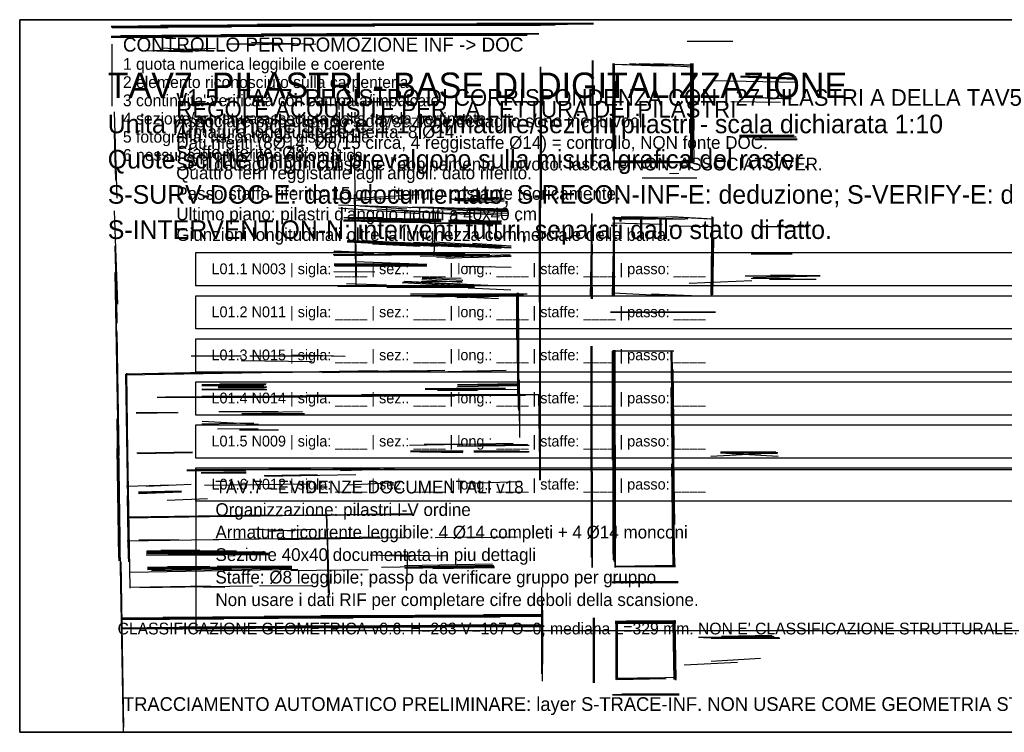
# Model space of a CAD drawing. Header units: millimetres. Extents: x 0 to 17588, y 0 to 3640.
# Tile 1 of 3: x 0 to 5030, y 0 to 3640. Entities that reach past the tile are written whole.
import ezdxf

# ---------------------------------------------------------------- set-up
doc = ezdxf.new("R2010")
doc.units = ezdxf.units.MM
for name, color, linetype in [('00_RASTER_ORIGINALE', 8, 'Continuous'), ('S-CHECK-VER', 1, 'Continuous'), ('S-DOC-TAV7', 2, 'Continuous'), ('S-DOC-TAV7-TEXT', 7, 'Continuous'), ('S-GRID-E', 4, 'Continuous'), ('S-INF-HORIZ', 3, 'Continuous'), ('S-INF-LONG', 6, 'Continuous'), ('S-INF-VERT', 4, 'Continuous'), ('S-L01-MATCH-TEXT', 7, 'Continuous'), ('S-L01-MATCH-VER', 1, 'Continuous'), ('S-MATCH-TEXT', 7, 'Continuous'), ('S-NOTE-VER', 1, 'Continuous'), ('S-TEXT-E', 7, 'Continuous'), ('S-TRACE-INF', 4, 'Continuous'), ('S-TRACE-INF-CLEAN', 4, 'Continuous'), ('S-TRACE-REJECT', 8, 'Continuous')]:
    doc.layers.add(name, color=color, linetype=linetype)
picture_1 = doc.add_image_def('image1.jpg', size_in_pixel=(6731, 1393))

msp = doc.modelspace()

# ---------------------------------------------------------------- linework, layer by layer
at = {"layer": 'S-DOC-TAV7'}
msp.add_lwpolyline([(900, 520), (7400, 520), (7400, 1340), (900, 1340)], close=True, dxfattribs=at)
at = {"layer": 'S-GRID-E'}
msp.add_lwpolyline([(0, 0), (17588.2, 0), (17588.2, 3639.8), (0, 3639.8)], close=True, dxfattribs=at)
at = {"layer": 'S-INF-HORIZ'}
for p, q in [((473, 3600.8), (757.9, 3600.8)), ((718.7, 3611.3), (2660.3, 3611.3)), ((467.8, 3551.2), (781.4, 3551.2)), ((726.5, 3561.6), (2592.4, 3561.6)), ((1183.8, 3525), (1513.1, 3514.6)), ((3410.3, 3530.3), (3642.9, 3530.3)), ((687.3, 3483.2), (951.2, 3483.2)), ((723.9, 3496.3), (980, 3483.2)), ((786.6, 3488.4), (1000.9, 3493.7)), ((1061, 3517.2), (1398.1, 3517.2)), ((3115, 3415.3), (3441.7, 3399.6)), ((3240.5, 3415.3), (3441.7, 3410.1)), ((3541, 3329), (3967, 3321.2)), ((3684.7, 3349.9), (3959.1, 3339.5)), ((3632.5, 3221.9), (3886, 3219.3)), ((3674.3, 3245.4), (3940.8, 3235)), ((3676.9, 3041.6), (3967, 3041.6)), ((3031.4, 2913.6), (3441.7, 2913.6)), ((3180.4, 2832.6), (3460, 2832.6)), ((1659.4, 2725.4), (2041, 2746.3)), ((2221.3, 2717.6), (2438.2, 2704.5)), ((2223.9, 2722.8), (2448.6, 2733.3)), ((2223.9, 2728), (2477.4, 2720.2)), ((1628.1, 2694.1), (2490.5, 2665.3)), ((1628.1, 2678.4), (2046.2, 2649.6)), ((1933.8, 2667.9), (2302.3, 2644.4)), ((2237, 2654.9), (2493.1, 2639.2)), ((3028.8, 2631.4), (3412.9, 2623.5)), ((3303.2, 2634), (3527.9, 2623.5)), ((1654.2, 2613.1), (2461.7, 2597.4)), ((3028.8, 2602.6), (3282.3, 2594.8)), ((3318.9, 2586.9), (3543.6, 2584.3)), ((3778.8, 2584.3), (4032.3, 2584.3)), ((1675.1, 2513.8), (2459.1, 2472)), ((1601.9, 2440.6), (2401.6, 2440.6)), ((1607.2, 2458.9), (1941.7, 2443.2)), ((2129.8, 2427.5), (2506.1, 2440.6)), ((3737, 2443.2), (3946.1, 2443.2)), ((1609.8, 2383.1), (2080.2, 2383.1)), ((1714.3, 2404), (2080.2, 2391)), ((2268.3, 2380.5), (2511.4, 2375.3)), ((1604.6, 2354.4), (1813.6, 2351.8)), ((2056.7, 2323), (2255.3, 2320.4)), ((3705.6, 2330.9), (4058.4, 2330.9)), ((3744.8, 2323), (4089.8, 2330.9)), ((1625.5, 2278.6), (2312.8, 2278.6)), ((1669.9, 2291.7), (1873.7, 2286.4)), ((1965.2, 2304.7), (2391.2, 2283.8)), ((2051.4, 2302.1), (2260.5, 2304.7)), ((2291.8, 2270.8), (2508.8, 2260.3)), ((3420.8, 2294.3), (3739.6, 2307.3)), ((1996.5, 2239.4), (2592.4, 2239.4)), ((2150.7, 2228.9), (2446, 2215.9)), ((2234.4, 2221.1), (2500.9, 2228.9)), ((3031.4, 2244.6), (3331.9, 2228.9)), ((3018.3, 2147.9), (3554.1, 2147.9)), ((875.4, 1923.2), (1131.6, 1923.2)), ((1176, 1923.2), (1515.7, 1923.2)), ((1395.5, 1928.4), (1656.8, 1920.6)), ((3028.8, 1949.3), (3342.4, 1949.3)), ((1131.6, 1899.7), (1494.8, 1894.5)), ((540.9, 1826.5), (1829.3, 1847.4)), ((1547.1, 1837), (2171.6, 1850.1)), ((2187.3, 1842.2), (2485.2, 1850.1)), ((930.3, 1776.9), (1257, 1776.9)), ((2237, 1776.9), (2542.7, 1782.1)), ((930.3, 1750.8), (1262.2, 1750.8)), ((930.3, 1716.8), (1800.6, 1716.8)), ((1466.1, 1722), (2584.5, 1722)), ((2072.3, 1756), (2451.3, 1756)), ((595.8, 1630.6), (810.1, 1633.2)), ((1134.2, 1627.9), (1455.6, 1627.9)), ((930.3, 1575.7), (1196.9, 1580.9)), ((932.9, 1588.7), (1220.4, 1573.1)), ((1011.3, 1549.5), (1217.8, 1552.2)), ((1991.3, 1465.9), (2521.8, 1476.4)), ((598.4, 1426.7), (883.3, 1432)), ((1996.5, 1434.6), (2265.7, 1434.6)), ((2320.6, 1434.6), (2602.8, 1434.6)), ((3530.5, 1411.1), (3852, 1426.7)), ((3580.2, 1429.3), (3872.9, 1429.3)), ((3580.2, 1426.7), (3875.5, 1411.1)), ((854.5, 1340.5), (1155.1, 1340.5)), ((1251.8, 1343.1), (1562.7, 1343.1)), ((1251.8, 1309.1), (1716.9, 1317)), ((1599.3, 1345.7), (1839.8, 1345.7)), ((1638.5, 1337.9), (1915.5, 1345.7)), ((645.5, 1256.9), (875.4, 1267.3)), ((943.4, 1262.1), (1476.5, 1269.9)), ((1680.3, 1264.7), (1912.9, 1275.2)), ((2284, 1272.6), (2563.6, 1280.4)), ((606.3, 1220.3), (825.8, 1228.1)), ((752.6, 1186.3), (959.1, 1194.2)), ((548.8, 1094.9), (1601.9, 1113.2)), ((1458.2, 1107.9), (2004.4, 1115.8)), ((1173.4, 1040), (1403.3, 1029.5)), ((1267.4, 1026.9), (1502.6, 1037.4)), ((608.9, 982.5), (812.7, 985.1)), ((914.6, 982.5), (1839.8, 998.2)), ((2122, 995.6), (2359.8, 998.2)), ((2284, 995.6), (2542.7, 998.2)), ((648.1, 919.8), (1272.7, 906.7)), ((1889.4, 906.7), (2187.3, 901.5)), ((561.9, 817.9), (1421.6, 833.6)), ((653.3, 836.2), (925.1, 833.6)), ((755.2, 846.6), (972.1, 849.2)), ((1385, 825.7), (1779.6, 831)), ((1847.6, 844), (2422.5, 854.5)), ((3039.2, 849.2), (3350.2, 854.5)), ((3026.2, 768.2), (3363.3, 768.2)), ((614.1, 739.5), (1189, 747.3)), ((825.8, 744.7), (1047.9, 742.1)), ((1225.6, 749.9), (1497.4, 747.3)), ((520, 582.7), (1322.3, 582.7)), ((985.2, 590.6), (2453.9, 590.6)), ((2370.2, 601), (2670.8, 601)), ((3041.9, 559.2), (3352.8, 559.2)), ((520, 533.1), (1442.5, 533.1)), ((1155.1, 540.9), (2670.8, 540.9)), ((3494, 483.4), (3880.7, 483.4)), ((3394.7, 344.9), (3666.4, 358)), ((3044.5, 271.8), (3347.6, 282.2)), ((3044.5, 277), (3266.6, 279.6)), ((3028.8, 190.8), (3368.5, 190.8))]:
    msp.add_line(p, q, dxfattribs=at)
at = {"layer": 'S-INF-LONG'}
for p, q in [((718.7, 3611.3), (2660.3, 3611.3)), ((726.5, 3561.6), (2592.4, 3561.6)), ((2660.3, 1288.2), (2660.3, 3397)), ((1709.1, 2989.3), (1719.5, 2328.2)), ((1628.1, 2694.1), (2490.5, 2665.3)), ((1654.2, 2613.1), (2461.7, 2597.4)), ((1675.1, 2513.8), (2459.1, 2472)), ((1601.9, 2440.6), (2401.6, 2440.6)), ((486.1, 2349.1), (527.9, 2.6)), ((1625.5, 2278.6), (2312.8, 2278.6)), ((2924.3, 841.4), (2924.3, 1972.9)), ((3041.9, 841.4), (3041.9, 1952)), ((3326.7, 1949.3), (3345, 844)), ((540.9, 1826.5), (1829.3, 1847.4)), ((543.6, 1831.8), (561.9, 736.9)), ((930.3, 1716.8), (1800.6, 1716.8)), ((1466.1, 1722), (2584.5, 1722)), ((548.8, 1094.9), (1601.9, 1113.2)), ((914.6, 982.5), (1839.8, 998.2)), ((561.9, 817.9), (1421.6, 833.6)), ((520, 582.7), (1322.3, 582.7)), ((985.2, 590.6), (2453.9, 590.6)), ((520, 533.1), (1442.5, 533.1)), ((1155.1, 540.9), (2670.8, 540.9))]:
    msp.add_line(p, q, dxfattribs=at)
at = {"layer": 'S-INF-VERT'}
for p, q in [((473, 3198.4), (473, 3514.6)), ((2929.5, 2892.7), (2929.5, 3431)), ((2660.3, 1288.2), (2660.3, 3397)), ((3036.6, 2911), (3036.6, 3415.3)), ((3433.9, 2911), (3433.9, 3415.3)), ((483.5, 3169.6), (496.5, 2728)), ((1709.1, 2989.3), (1719.5, 2328.2)), ((483.5, 2662.7), (499.1, 2187.1)), ((2116.8, 2430.2), (2124.6, 2649.6)), ((2916.4, 2226.3), (2924.3, 2649.6)), ((3028.8, 2228.9), (3036.6, 2634)), ((3535.8, 2231.6), (3543.6, 2631.4)), ((2919, 2573.9), (2924.3, 2213.3)), ((486.1, 2349.1), (527.9, 2.6)), ((2547.9, 1654.1), (2547.9, 2244.6)), ((2924.3, 841.4), (2924.3, 1972.9)), ((3041.9, 841.4), (3041.9, 1952)), ((3326.7, 1949.3), (3345, 844)), ((543.6, 1831.8), (561.9, 736.9)), ((2555.8, 1505.1), (2555.8, 1729.8)), ((1565.4, 1115.8), (1581, 700.3)), ((1975.6, 723.8), (1983.5, 922.4)), ((2668.2, 297.9), (2668.2, 739.5)), ((2932.1, 253.5), (2932.1, 585.3)), ((3047.1, 274.4), (3047.1, 569.6)), ((3345, 572.3), (3350.2, 266.5))]:
    msp.add_line(p, q, dxfattribs=at)
at = {"layer": 'S-L01-MATCH-VER'}
for points in [[(900, 2450), (6300, 2450), (6300, 2280), (900, 2280)], [(900, 2230), (6300, 2230), (6300, 2060), (900, 2060)], [(900, 2010), (6300, 2010), (6300, 1840), (900, 1840)], [(900, 1790), (6300, 1790), (6300, 1620), (900, 1620)], [(900, 1570), (6300, 1570), (6300, 1400), (900, 1400)], [(900, 1350), (6300, 1350), (6300, 1180), (900, 1180)]]:
    msp.add_lwpolyline(points, close=True, dxfattribs=at)
at = {"layer": 'S-TRACE-INF'}
for p, q in [((467.8, 3606), (1387.7, 3606)), ((467.8, 3603.4), (1081.9, 3603.4)), ((473, 3600.8), (757.9, 3600.8)), ((603.7, 3608.6), (1813.6, 3608.6)), ((718.7, 3611.3), (2660.3, 3611.3)), ((1061, 3613.9), (2736.1, 3613.9)), ((1212.6, 3616.5), (2798.8, 3616.5)), ((1803.2, 3619.1), (2932.1, 3619.1)), ((2336.3, 3621.7), (2932.1, 3621.7)), ((467.8, 3556.4), (1246.5, 3556.4)), ((467.8, 3553.8), (1055.8, 3553.8)), ((467.8, 3551.2), (781.4, 3551.2)), ((514.8, 3559), (1724.8, 3559)), ((726.5, 3561.6), (2592.4, 3561.6)), ((1027, 3564.2), (2592.4, 3564.2)), ((1183.8, 3525), (1513.1, 3514.6)), ((1233.5, 3566.8), (2652.5, 3566.8)), ((1568, 3569.4), (2652.5, 3569.4)), ((3410.3, 3530.3), (3642.9, 3530.3)), ((473, 3198.4), (473, 3514.6)), ((637.6, 3483.2), (883.3, 3475.4)), ((687.3, 3483.2), (951.2, 3483.2)), ((723.9, 3496.3), (980, 3483.2)), ((786.6, 3488.4), (1000.9, 3493.7)), ((1061, 3517.2), (1398.1, 3517.2)), ((2926.9, 2892.7), (2926.9, 3431)), ((2929.5, 2892.7), (2929.5, 3431)), ((2660.3, 1288.2), (2660.3, 3397)), ((2662.9, 2678.4), (2662.9, 3399.6)), ((3028.8, 3412.7), (3274.4, 3404.8)), ((3031.4, 2968.4), (3031.4, 3415.3)), ((3036.6, 2911), (3036.6, 3415.3)), ((3039.2, 3028.5), (3039.2, 3415.3)), ((3052.3, 3412.7), (3311, 3404.8)), ((3115, 3415.3), (3441.7, 3399.6)), ((3164.7, 3415.3), (3441.7, 3407.4)), ((3240.5, 3415.3), (3441.7, 3410.1)), ((3428.6, 2911), (3428.6, 3415.3)), ((3431.2, 2911), (3431.2, 3415.3)), ((3433.9, 2911), (3433.9, 3415.3)), ((3436.5, 3415.3), (3444.3, 2913.6)), ((3439.1, 3415.3), (3444.3, 3075.6)), ((2665.5, 2720.2), (2665.5, 3336.9)), ((3039.2, 2921.4), (3044.5, 3326.4)), ((3541, 3329), (3967, 3321.2)), ((3682.1, 3347.3), (3959.1, 3336.9)), ((3684.7, 3352.6), (3959.1, 3342.1)), ((3684.7, 3349.9), (3959.1, 3339.5)), ((3436.5, 2908.3), (3436.5, 3266.3)), ((3632.5, 3221.9), (3886, 3219.3)), ((3674.3, 3245.4), (3940.8, 3235)), ((3705.6, 3245.4), (3940.8, 3237.6)), ((483.5, 3169.6), (496.5, 2728)), ((483.5, 3062.5), (488.7, 2819.5)), ((3676.9, 3049.4), (3956.5, 3049.4)), ((3676.9, 3044.2), (3953.9, 3046.8)), ((3676.9, 3041.6), (3967, 3041.6)), ((3755.3, 3031.2), (3972.2, 3031.2)), ((3755.3, 3028.5), (3972.2, 3028.5)), ((1709.1, 2989.3), (1719.5, 2328.2)), ((3031.4, 2918.8), (3311, 2921.4)), ((3031.4, 2916.2), (3441.7, 2916.2)), ((3031.4, 2913.6), (3441.7, 2913.6)), ((3034, 2911), (3441.7, 2911)), ((3180.4, 2832.6), (3460, 2832.6)), ((1659.4, 2725.4), (2041, 2746.3)), ((1709.1, 2746.3), (1716.9, 2276)), ((1711.7, 2717.6), (1915.5, 2730.7)), ((2221.3, 2717.6), (2438.2, 2704.5)), ((2223.9, 2722.8), (2448.6, 2733.3)), ((2223.9, 2728), (2477.4, 2720.2)), ((2223.9, 2720.2), (2474.8, 2712.4)), ((2260.5, 2717.6), (2477.4, 2730.7)), ((2657.7, 1288.2), (2657.7, 2720.2)), ((1628.1, 2694.1), (2490.5, 2665.3)), ((1628.1, 2678.4), (2046.2, 2649.6)), ((1737.8, 2688.8), (1978.3, 2673.2)), ((1824.1, 2673.2), (2221.3, 2647)), ((1933.8, 2667.9), (2302.3, 2644.4)), ((2007, 2683.6), (2490.5, 2667.9)), ((2061.9, 2683.6), (2490.5, 2670.6)), ((2150.7, 2670.6), (2490.5, 2660.1)), ((2289.2, 2678.4), (2487.8, 2673.2)), ((2655.1, 2197.6), (2655.1, 2715)), ((483.5, 2662.7), (499.1, 2187.1)), ((1656.8, 2628.7), (1858, 2628.7)), ((1656.8, 2618.3), (2153.3, 2618.3)), ((1683, 2626.1), (2124.6, 2620.9)), ((1852.8, 2626.1), (2153.3, 2620.9)), ((2116.8, 2430.2), (2124.6, 2649.6)), ((2192.5, 2618.3), (2461.7, 2613.1)), ((2216.1, 2657.5), (2493.1, 2652.3)), ((2237, 2654.9), (2493.1, 2639.2)), ((2916.4, 2226.3), (2924.3, 2649.6)), ((2921.6, 2649.6), (2924.3, 2440.6)), ((3028.8, 2228.9), (3036.6, 2634)), ((3028.8, 2631.4), (3412.9, 2623.5)), ((3028.8, 2626.1), (3397.3, 2620.9)), ((3028.8, 2623.5), (3245.7, 2620.9)), ((3039.2, 2228.9), (3039.2, 2634)), ((3073.2, 2634), (3300.6, 2631.4)), ((3303.2, 2634), (3527.9, 2623.5)), ((3331.9, 2634), (3543.6, 2623.5)), ((3533.2, 2234.2), (3538.4, 2634)), ((3535.8, 2231.6), (3543.6, 2631.4)), ((1654.2, 2615.7), (2153.3, 2615.7)), ((1654.2, 2613.1), (2461.7, 2597.4)), ((1714.3, 2613.1), (2153.3, 2613.1)), ((1845, 2607.8), (2158.6, 2602.6)), ((1860.7, 2610.5), (2153.3, 2610.5)), ((2093.2, 2600), (2461.7, 2594.8)), ((2189.9, 2613.1), (2461.7, 2610.5)), ((2192.5, 2607.8), (2459.1, 2607.8)), ((2192.5, 2605.2), (2459.1, 2602.6)), ((2919, 2573.9), (2924.3, 2213.3)), ((3028.8, 2602.6), (3282.3, 2594.8)), ((3031.4, 2228.9), (3036.6, 2584.3)), ((3318.9, 2586.9), (3543.6, 2584.3)), ((3778.8, 2584.3), (4032.3, 2584.3)), ((3541, 2234.2), (3546.2, 2521.6)), ((486.1, 2485), (496.5, 2114)), ((1672.5, 2508.5), (2255.3, 2479.8)), ((1672.5, 2505.9), (2132.4, 2482.4)), ((1675.1, 2513.8), (2459.1, 2472)), ((1761.4, 2511.2), (2072.3, 2495.5)), ((1803.2, 2495.5), (2046.2, 2482.4)), ((1897.2, 2505.9), (2511.4, 2474.6)), ((2012.2, 2503.3), (2511.4, 2477.2)), ((2116.8, 2505.9), (2461.7, 2482.4)), ((2312.8, 2498.1), (2511.4, 2485)), ((1601.9, 2440.6), (2401.6, 2440.6)), ((1604.6, 2456.3), (1808.4, 2443.2)), ((1607.2, 2458.9), (1941.7, 2443.2)), ((1607.2, 2435.4), (1899.9, 2438)), ((1902.5, 2445.8), (2273.6, 2445.8)), ((1946.9, 2443.2), (2221.3, 2443.2)), ((2046.2, 2432.8), (2365, 2438)), ((2129.8, 2427.5), (2506.1, 2440.6)), ((2176.9, 2422.3), (2511.4, 2435.4)), ((2289.2, 2424.9), (2511.4, 2432.8)), ((2921.6, 2213.3), (2924.3, 2438)), ((3737, 2443.2), (3946.1, 2443.2)), ((1607.2, 2393.6), (1915.5, 2393.6)), ((1607.2, 2391), (2009.6, 2391)), ((1607.2, 2388.3), (2077.6, 2388.3)), ((1607.2, 2385.7), (2077.6, 2385.7)), ((1609.8, 2383.1), (2080.2, 2383.1)), ((1714.3, 2404), (2080.2, 2391)), ((2268.3, 2380.5), (2511.4, 2375.3)), ((486.1, 2349.1), (527.9, 2.6)), ((488.7, 2330.9), (496.5, 2090.5)), ((1604.6, 2354.4), (1813.6, 2351.8)), ((2056.7, 2323), (2255.3, 2320.4)), ((2056.7, 2320.4), (2263.1, 2309.9)), ((3705.6, 2330.9), (4058.4, 2330.9)), ((3737, 2320.4), (3935.6, 2317.8)), ((3744.8, 2323), (4089.8, 2330.9)), ((3831.1, 2315.2), (4068.9, 2315.2)), ((3836.3, 2336.1), (4089.8, 2333.5)), ((1622.8, 2281.2), (1871.1, 2281.2)), ((1625.5, 2278.6), (2312.8, 2278.6)), ((1669.9, 2291.7), (1873.7, 2286.4)), ((1876.3, 2276), (2323.2, 2276)), ((1876.3, 2273.4), (2323.2, 2273.4)), ((1954.7, 2296.9), (2260.5, 2281.2)), ((1960, 2302.1), (2312.8, 2283.8)), ((1965.2, 2304.7), (2391.2, 2283.8)), ((2051.4, 2302.1), (2260.5, 2304.7)), ((2054, 2312.6), (2260.5, 2299.5)), ((2291.8, 2270.8), (2508.8, 2260.3)), ((3420.8, 2294.3), (3739.6, 2307.3)), ((1996.5, 2239.4), (2592.4, 2239.4)), ((1996.5, 2228.9), (2574.1, 2236.8)), ((1996.5, 2231.6), (2393.8, 2236.8)), ((2054, 2223.7), (2500.9, 2231.6)), ((2150.7, 2228.9), (2446, 2215.9)), ((2234.4, 2221.1), (2500.9, 2228.9)), ((2540.1, 2004.2), (2540.1, 2234.2)), ((2542.7, 1889.2), (2542.7, 2244.6)), ((2545.3, 1724.6), (2545.3, 2244.6)), ((2547.9, 1654.1), (2547.9, 2244.6)), ((3031.4, 2244.6), (3331.9, 2228.9)), ((3227.4, 2239.4), (3473.1, 2228.9)), ((491.3, 2184.5), (496.5, 1925.8)), ((2550.6, 1643.6), (2550.6, 2114)), ((3018.3, 2147.9), (3554.1, 2147.9)), ((3018.3, 2145.3), (3554.1, 2145.3)), ((496.5, 2043.4), (507, 1413.7)), ((2919, 1332.7), (2919, 1972.9)), ((2921.6, 893.7), (2921.6, 1972.9)), ((2924.3, 841.4), (2924.3, 1972.9)), ((875.4, 1923.2), (1131.6, 1923.2)), ((1176, 1923.2), (1515.7, 1923.2)), ((1395.5, 1928.4), (1656.8, 1920.6)), ((1434.7, 1928.4), (1662, 1920.6)), ((3028.8, 1949.3), (3342.4, 1949.3)), ((3028.8, 1390.2), (3028.8, 1946.7)), ((3031.4, 909.3), (3031.4, 1944.1)), ((3034, 880.6), (3034, 1952)), ((3036.6, 875.4), (3036.6, 1952)), ((3039.2, 870.2), (3039.2, 1952)), ((3041.9, 841.4), (3041.9, 1952)), ((3326.7, 1949.3), (3345, 844)), ((3331.9, 1946.7), (3345, 1060.9)), ((1131.6, 1899.7), (1494.8, 1894.5)), ((499.1, 1813.5), (512.2, 990.4)), ((540.9, 1826.5), (1829.3, 1847.4)), ((540.9, 1829.1), (556.6, 870.2)), ((543.6, 1831.8), (561.9, 736.9)), ((546.2, 1831.8), (1121.1, 1842.2)), ((546.2, 1834.4), (551.4, 1426.7)), ((658.5, 1831.8), (1074.1, 1837)), ((1270.1, 1837), (2014.8, 1847.4)), ((1547.1, 1837), (2171.6, 1850.1)), ((1850.2, 1842.2), (2098.5, 1844.8)), ((2187.3, 1842.2), (2485.2, 1850.1)), ((3337.2, 1852.7), (3342.4, 1450.3)), ((930.3, 1776.9), (1257, 1776.9)), ((930.3, 1771.7), (1246.5, 1771.7)), ((1014, 1763.8), (1262.2, 1763.8)), ((1014, 1761.2), (1259.6, 1761.2)), ((1021.8, 1779.5), (1259.6, 1782.1)), ((2237, 1776.9), (2542.7, 1782.1)), ((2237, 1774.3), (2553.2, 1774.3)), ((2237, 1766.4), (2553.2, 1771.7)), ((2553.2, 1588.7), (2553.2, 1800.4)), ((3326.7, 1761.2), (3342.4, 844)), ((3331.9, 1805.6), (3337.2, 1476.4)), ((703, 1711.6), (1280.5, 1711.6)), ((744.8, 1714.2), (1468.7, 1714.2)), ((930.3, 1753.4), (1249.1, 1753.4)), ((930.3, 1750.8), (1262.2, 1750.8)), ((930.3, 1716.8), (1800.6, 1716.8)), ((1298.8, 1719.4), (2221.3, 1719.4)), ((1466.1, 1722), (2584.5, 1722)), ((1745.7, 1724.6), (2655.1, 1724.6)), ((2072.3, 1756), (2451.3, 1756)), ((2072.3, 1753.4), (2344.1, 1750.8)), ((2135.1, 1748.1), (2338.9, 1748.1)), ((2229.1, 1758.6), (2482.6, 1758.6)), ((2278.8, 1753.4), (2542.7, 1750.8)), ((2555.8, 1505.1), (2555.8, 1729.8)), ((2649.9, 1727.2), (2655.1, 1374.5)), ((595.8, 1633.2), (804.9, 1635.8)), ((595.8, 1630.6), (810.1, 1633.2)), ((1016.6, 1638.4), (1319.7, 1638.4)), ((1134.2, 1627.9), (1455.6, 1627.9)), ((1238.7, 1635.8), (1445.1, 1638.4)), ((496.5, 1601.8), (507, 875.4)), ((930.3, 1575.7), (1196.9, 1580.9)), ((932.9, 1588.7), (1220.4, 1573.1)), ((1011.3, 1549.5), (1217.8, 1552.2)), ((1123.7, 1544.3), (1322.3, 1544.3)), ((1991.3, 1465.9), (2521.8, 1476.4)), ((2067.1, 1471.2), (2325.8, 1473.8)), ((2234.4, 1463.3), (2597.6, 1468.5)), ((2234.4, 1460.7), (2602.8, 1465.9)), ((2349.3, 1468.5), (2595, 1471.2)), ((3044.5, 841.4), (3044.5, 1465.9)), ((496.5, 1450.3), (504.4, 891.1)), ((598.4, 1426.7), (883.3, 1432)), ((601.1, 1424.1), (883.3, 1429.3)), ((1996.5, 1437.2), (2265.7, 1437.2)), ((1996.5, 1434.6), (2265.7, 1434.6)), ((2043.6, 1432), (2263.1, 1429.3)), ((2320.6, 1437.2), (2553.2, 1439.8)), ((2320.6, 1434.6), (2602.8, 1434.6)), ((2320.6, 1432), (2600.2, 1432)), ((3530.5, 1411.1), (3852, 1426.7)), ((3580.2, 1429.3), (3872.9, 1429.3)), ((3580.2, 1426.7), (3875.5, 1411.1)), ((3582.8, 1434.6), (3862.4, 1432)), ((3635.1, 1426.7), (3870.3, 1424.1)), ((3329.3, 1371.9), (3337.2, 844)), ((854.5, 1340.5), (1155.1, 1340.5)), ((854.5, 1337.9), (1155.1, 1337.9)), ((927.7, 1327.4), (1157.7, 1330.1)), ((927.7, 1324.8), (1157.7, 1324.8)), ((1249.1, 1311.8), (1520.9, 1317)), ((1251.8, 1343.1), (1562.7, 1343.1)), ((1251.8, 1309.1), (1716.9, 1317)), ((1272.7, 1348.3), (1487, 1348.3)), ((1599.3, 1345.7), (1839.8, 1345.7)), ((1638.5, 1337.9), (1915.5, 1345.7)), ((2926.9, 841.4), (2926.9, 1330.1)), ((546.2, 1256.9), (776.1, 1264.7)), ((645.5, 1256.9), (875.4, 1267.3)), ((943.4, 1262.1), (1476.5, 1269.9)), ((1680.3, 1264.7), (1912.9, 1275.2)), ((2284, 1272.6), (2563.6, 1280.4)), ((606.3, 1225.5), (825.8, 1233.4)), ((606.3, 1228.1), (807.5, 1233.4)), ((606.3, 1220.3), (825.8, 1228.1)), ((548.8, 1207.2), (554, 885.8)), ((752.6, 1186.3), (959.1, 1194.2)), ((548.8, 1094.9), (1601.9, 1113.2)), ((551.4, 1100.1), (1272.7, 1110.6)), ((1008.7, 1102.7), (2004.4, 1118.4)), ((1458.2, 1107.9), (2004.4, 1115.8)), ((1565.4, 1115.8), (1581, 700.3)), ((1568, 1115.8), (1581, 702.9)), ((1737.8, 1110.6), (2004.4, 1113.2)), ((1173.4, 1040), (1403.3, 1029.5)), ((1267.4, 1026.9), (1502.6, 1037.4)), ((548.8, 977.3), (1317.1, 990.4)), ((608.9, 982.5), (812.7, 985.1)), ((914.6, 982.5), (1839.8, 998.2)), ((1319.7, 985.1), (1960, 995.6)), ((2122, 995.6), (2359.8, 998.2)), ((2284, 995.6), (2542.7, 998.2)), ((645.5, 906.7), (1047.9, 906.7)), ((648.1, 925), (1108, 925)), ((648.1, 922.4), (1254.4, 922.4)), ((648.1, 919.8), (1272.7, 906.7)), ((648.1, 914.6), (1202.1, 906.7)), ((650.7, 927.6), (1108, 927.6)), ((721.3, 930.3), (919.9, 930.3)), ((885.9, 919.8), (1275.3, 914.6)), ((885.9, 917.2), (1275.3, 912)), ((1570.6, 925), (1575.8, 710.8)), ((1790.1, 906.7), (1999.2, 898.9)), ((1889.4, 906.7), (2187.3, 901.5)), ((1975.6, 723.8), (1983.5, 922.4)), ((517.4, 870.2), (525.3, 334.5)), ((1965.2, 851.9), (2414.7, 859.7)), ((561.9, 817.9), (1421.6, 833.6)), ((653.3, 844), (1390.3, 844)), ((653.3, 841.4), (1390.3, 841.4)), ((653.3, 838.8), (1081.9, 838.8)), ((653.3, 831), (925.1, 836.2)), ((653.3, 836.2), (925.1, 833.6)), ((674.2, 825.7), (1390.3, 838.8)), ((755.2, 846.6), (972.1, 849.2)), ((1008.7, 849.2), (1390.3, 849.2)), ((1385, 825.7), (1779.6, 831)), ((1847.6, 844), (2422.5, 854.5)), ((1967.8, 841.4), (2422.5, 849.2)), ((1967.8, 838.8), (2425.1, 846.6)), ((2111.5, 836.2), (2425.1, 841.4)), ((3039.2, 849.2), (3350.2, 854.5)), ((3039.2, 846.6), (3350.2, 846.6)), ((3026.2, 768.2), (3363.3, 768.2)), ((3026.2, 765.6), (3363.3, 765.6)), ((3036.6, 770.9), (3363.3, 770.9)), ((564.5, 742.1), (974.8, 747.3)), ((614.1, 739.5), (1189, 747.3)), ((825.8, 744.7), (1047.9, 742.1)), ((1225.6, 749.9), (1497.4, 747.3)), ((2668.2, 297.9), (2668.2, 739.5)), ((2670.8, 261.3), (2670.8, 674.2)), ((520, 629.7), (530.5, 26.1)), ((2673.4, 347.5), (2673.4, 624.5)), ((520, 585.3), (1703.9, 585.3)), ((520, 582.7), (1322.3, 582.7)), ((520, 580.1), (1042.7, 580.1)), ((520, 577.5), (765.7, 577.5)), ((731.7, 587.9), (2009.6, 587.9)), ((985.2, 590.6), (2453.9, 590.6)), ((1249.1, 593.2), (2670.8, 593.2)), ((1539.2, 595.8), (2657.7, 595.8)), ((2020.1, 598.4), (2670.8, 598.4)), ((2370.2, 601), (2670.8, 601)), ((2932.1, 253.5), (2932.1, 585.3)), ((2934.7, 253.5), (2934.7, 585.3)), ((2937.3, 253.5), (2937.3, 585.3)), ((3041.9, 567), (3352.8, 567)), ((3041.9, 564.4), (3352.8, 564.4)), ((3041.9, 561.8), (3352.8, 561.8)), ((3041.9, 559.2), (3352.8, 559.2)), ((3041.9, 556.6), (3350.2, 556.6)), ((3047.1, 274.4), (3047.1, 569.6)), ((3049.7, 274.4), (3049.7, 569.6)), ((3052.3, 274.4), (3052.3, 569.6)), ((3054.9, 279.6), (3054.9, 569.6)), ((3099.4, 569.6), (3350.2, 569.6)), ((3337.2, 554), (3342.4, 269.1)), ((3339.8, 564.4), (3345, 269.1)), ((3345, 572.3), (3350.2, 266.5)), ((3347.6, 572.3), (3352.8, 269.1)), ((520, 533.1), (1442.5, 533.1)), ((520, 530.5), (742.2, 527.8)), ((601.1, 530.5), (1160.3, 530.5)), ((650.7, 535.7), (1845, 535.7)), ((815.3, 538.3), (2132.4, 538.3)), ((1155.1, 540.9), (2670.8, 540.9)), ((1377.2, 543.5), (2655.1, 543.5)), ((1839.8, 546.1), (2662.9, 546.1)), ((2174.3, 548.7), (2673.4, 548.7)), ((3467.8, 486), (3852, 486)), ((3494, 483.4), (3880.7, 483.4)), ((3533.2, 480.8), (3883.3, 480.8)), ((3585.4, 491.3), (3844.1, 496.5)), ((3593.3, 488.6), (3854.6, 488.6)), ((3394.7, 344.9), (3666.4, 358)), ((3533.2, 363.2), (3784, 378.9)), ((3044.5, 271.8), (3347.6, 282.2)), ((3044.5, 277), (3266.6, 279.6)), ((3049.7, 269.1), (3303.2, 274.4)), ((3028.8, 193.4), (3368.5, 193.4)), ((3028.8, 190.8), (3368.5, 190.8)), ((3075.8, 196), (3368.5, 196))]:
    msp.add_line(p, q, dxfattribs=at)
at = {"layer": 'S-TRACE-INF-CLEAN'}
for p, q in [((473, 3600.8), (757.9, 3600.8)), ((718.7, 3611.3), (2660.3, 3611.3)), ((467.8, 3551.2), (781.4, 3551.2)), ((726.5, 3561.6), (2592.4, 3561.6)), ((1183.8, 3525), (1513.1, 3514.6)), ((3410.3, 3530.3), (3642.9, 3530.3)), ((473, 3198.4), (473, 3514.6)), ((687.3, 3483.2), (951.2, 3483.2)), ((723.9, 3496.3), (980, 3483.2)), ((786.6, 3488.4), (1000.9, 3493.7)), ((1061, 3517.2), (1398.1, 3517.2)), ((2929.5, 2892.7), (2929.5, 3431)), ((2660.3, 1288.2), (2660.3, 3397)), ((3036.6, 2911), (3036.6, 3415.3)), ((3115, 3415.3), (3441.7, 3399.6)), ((3240.5, 3415.3), (3441.7, 3410.1)), ((3433.9, 2911), (3433.9, 3415.3)), ((3541, 3329), (3967, 3321.2)), ((3684.7, 3349.9), (3959.1, 3339.5)), ((3632.5, 3221.9), (3886, 3219.3)), ((3674.3, 3245.4), (3940.8, 3235)), ((483.5, 3169.6), (496.5, 2728)), ((3676.9, 3041.6), (3967, 3041.6)), ((1709.1, 2989.3), (1719.5, 2328.2)), ((3031.4, 2913.6), (3441.7, 2913.6)), ((3180.4, 2832.6), (3460, 2832.6)), ((1659.4, 2725.4), (2041, 2746.3)), ((2221.3, 2717.6), (2438.2, 2704.5)), ((2223.9, 2722.8), (2448.6, 2733.3)), ((2223.9, 2728), (2477.4, 2720.2)), ((1628.1, 2694.1), (2490.5, 2665.3)), ((1628.1, 2678.4), (2046.2, 2649.6)), ((1933.8, 2667.9), (2302.3, 2644.4)), ((483.5, 2662.7), (499.1, 2187.1)), ((2116.8, 2430.2), (2124.6, 2649.6)), ((2237, 2654.9), (2493.1, 2639.2)), ((2916.4, 2226.3), (2924.3, 2649.6)), ((3028.8, 2228.9), (3036.6, 2634)), ((3028.8, 2631.4), (3412.9, 2623.5)), ((3303.2, 2634), (3527.9, 2623.5)), ((3535.8, 2231.6), (3543.6, 2631.4)), ((1654.2, 2613.1), (2461.7, 2597.4)), ((2919, 2573.9), (2924.3, 2213.3)), ((3028.8, 2602.6), (3282.3, 2594.8)), ((3318.9, 2586.9), (3543.6, 2584.3)), ((3778.8, 2584.3), (4032.3, 2584.3)), ((1675.1, 2513.8), (2459.1, 2472)), ((1601.9, 2440.6), (2401.6, 2440.6)), ((1607.2, 2458.9), (1941.7, 2443.2)), ((2129.8, 2427.5), (2506.1, 2440.6)), ((3737, 2443.2), (3946.1, 2443.2)), ((1609.8, 2383.1), (2080.2, 2383.1)), ((1714.3, 2404), (2080.2, 2391)), ((2268.3, 2380.5), (2511.4, 2375.3)), ((486.1, 2349.1), (527.9, 2.6)), ((1604.6, 2354.4), (1813.6, 2351.8)), ((2056.7, 2323), (2255.3, 2320.4)), ((3705.6, 2330.9), (4058.4, 2330.9)), ((3744.8, 2323), (4089.8, 2330.9)), ((1625.5, 2278.6), (2312.8, 2278.6)), ((1669.9, 2291.7), (1873.7, 2286.4)), ((1965.2, 2304.7), (2391.2, 2283.8)), ((2051.4, 2302.1), (2260.5, 2304.7)), ((2291.8, 2270.8), (2508.8, 2260.3)), ((3420.8, 2294.3), (3739.6, 2307.3)), ((1996.5, 2239.4), (2592.4, 2239.4)), ((2150.7, 2228.9), (2446, 2215.9)), ((2234.4, 2221.1), (2500.9, 2228.9)), ((2547.9, 1654.1), (2547.9, 2244.6)), ((3031.4, 2244.6), (3331.9, 2228.9)), ((3018.3, 2147.9), (3554.1, 2147.9)), ((2924.3, 841.4), (2924.3, 1972.9)), ((875.4, 1923.2), (1131.6, 1923.2)), ((1176, 1923.2), (1515.7, 1923.2)), ((1395.5, 1928.4), (1656.8, 1920.6)), ((3028.8, 1949.3), (3342.4, 1949.3)), ((3041.9, 841.4), (3041.9, 1952)), ((3326.7, 1949.3), (3345, 844)), ((1131.6, 1899.7), (1494.8, 1894.5)), ((540.9, 1826.5), (1829.3, 1847.4)), ((543.6, 1831.8), (561.9, 736.9)), ((1547.1, 1837), (2171.6, 1850.1)), ((2187.3, 1842.2), (2485.2, 1850.1)), ((930.3, 1776.9), (1257, 1776.9)), ((2237, 1776.9), (2542.7, 1782.1)), ((930.3, 1750.8), (1262.2, 1750.8)), ((930.3, 1716.8), (1800.6, 1716.8)), ((1466.1, 1722), (2584.5, 1722)), ((2072.3, 1756), (2451.3, 1756)), ((2555.8, 1505.1), (2555.8, 1729.8)), ((595.8, 1630.6), (810.1, 1633.2)), ((1134.2, 1627.9), (1455.6, 1627.9)), ((930.3, 1575.7), (1196.9, 1580.9)), ((932.9, 1588.7), (1220.4, 1573.1)), ((1011.3, 1549.5), (1217.8, 1552.2)), ((1991.3, 1465.9), (2521.8, 1476.4)), ((598.4, 1426.7), (883.3, 1432)), ((1996.5, 1434.6), (2265.7, 1434.6)), ((2320.6, 1434.6), (2602.8, 1434.6)), ((3530.5, 1411.1), (3852, 1426.7)), ((3580.2, 1429.3), (3872.9, 1429.3)), ((3580.2, 1426.7), (3875.5, 1411.1)), ((854.5, 1340.5), (1155.1, 1340.5)), ((1251.8, 1343.1), (1562.7, 1343.1)), ((1251.8, 1309.1), (1716.9, 1317)), ((1599.3, 1345.7), (1839.8, 1345.7)), ((1638.5, 1337.9), (1915.5, 1345.7)), ((645.5, 1256.9), (875.4, 1267.3)), ((943.4, 1262.1), (1476.5, 1269.9)), ((1680.3, 1264.7), (1912.9, 1275.2)), ((2284, 1272.6), (2563.6, 1280.4)), ((606.3, 1220.3), (825.8, 1228.1)), ((752.6, 1186.3), (959.1, 1194.2)), ((548.8, 1094.9), (1601.9, 1113.2)), ((1458.2, 1107.9), (2004.4, 1115.8)), ((1565.4, 1115.8), (1581, 700.3)), ((1173.4, 1040), (1403.3, 1029.5)), ((1267.4, 1026.9), (1502.6, 1037.4)), ((608.9, 982.5), (812.7, 985.1)), ((914.6, 982.5), (1839.8, 998.2)), ((2122, 995.6), (2359.8, 998.2)), ((2284, 995.6), (2542.7, 998.2)), ((648.1, 919.8), (1272.7, 906.7)), ((1889.4, 906.7), (2187.3, 901.5)), ((1975.6, 723.8), (1983.5, 922.4)), ((561.9, 817.9), (1421.6, 833.6)), ((653.3, 836.2), (925.1, 833.6)), ((755.2, 846.6), (972.1, 849.2)), ((1385, 825.7), (1779.6, 831)), ((1847.6, 844), (2422.5, 854.5)), ((3039.2, 849.2), (3350.2, 854.5)), ((3026.2, 768.2), (3363.3, 768.2)), ((614.1, 739.5), (1189, 747.3)), ((825.8, 744.7), (1047.9, 742.1)), ((1225.6, 749.9), (1497.4, 747.3)), ((2668.2, 297.9), (2668.2, 739.5)), ((520, 582.7), (1322.3, 582.7)), ((985.2, 590.6), (2453.9, 590.6)), ((2370.2, 601), (2670.8, 601)), ((2932.1, 253.5), (2932.1, 585.3)), ((3041.9, 559.2), (3352.8, 559.2)), ((3047.1, 274.4), (3047.1, 569.6)), ((3345, 572.3), (3350.2, 266.5)), ((520, 533.1), (1442.5, 533.1)), ((1155.1, 540.9), (2670.8, 540.9)), ((3494, 483.4), (3880.7, 483.4)), ((3394.7, 344.9), (3666.4, 358)), ((3044.5, 271.8), (3347.6, 282.2)), ((3044.5, 277), (3266.6, 279.6)), ((3028.8, 190.8), (3368.5, 190.8))]:
    msp.add_line(p, q, dxfattribs=at)
at = {"layer": 'S-TRACE-REJECT'}
for p, q in [((467.8, 3606), (1387.7, 3606)), ((467.8, 3603.4), (1081.9, 3603.4)), ((603.7, 3608.6), (1813.6, 3608.6)), ((1061, 3613.9), (2736.1, 3613.9)), ((1212.6, 3616.5), (2798.8, 3616.5)), ((1803.2, 3619.1), (2932.1, 3619.1)), ((2336.3, 3621.7), (2932.1, 3621.7)), ((467.8, 3556.4), (1246.5, 3556.4)), ((467.8, 3553.8), (1055.8, 3553.8)), ((514.8, 3559), (1724.8, 3559)), ((1027, 3564.2), (2592.4, 3564.2)), ((1233.5, 3566.8), (2652.5, 3566.8)), ((1568, 3569.4), (2652.5, 3569.4)), ((637.6, 3483.2), (883.3, 3475.4)), ((2926.9, 2892.7), (2926.9, 3431)), ((2662.9, 2678.4), (2662.9, 3399.6)), ((3028.8, 3412.7), (3274.4, 3404.8)), ((3031.4, 2968.4), (3031.4, 3415.3)), ((3039.2, 3028.5), (3039.2, 3415.3)), ((3052.3, 3412.7), (3311, 3404.8)), ((3164.7, 3415.3), (3441.7, 3407.4)), ((3428.6, 2911), (3428.6, 3415.3)), ((3431.2, 2911), (3431.2, 3415.3)), ((3436.5, 3415.3), (3444.3, 2913.6)), ((3439.1, 3415.3), (3444.3, 3075.6)), ((2665.5, 2720.2), (2665.5, 3336.9)), ((3039.2, 2921.4), (3044.5, 3326.4)), ((3682.1, 3347.3), (3959.1, 3336.9)), ((3684.7, 3352.6), (3959.1, 3342.1)), ((3436.5, 2908.3), (3436.5, 3266.3)), ((3705.6, 3245.4), (3940.8, 3237.6)), ((483.5, 3062.5), (488.7, 2819.5)), ((3676.9, 3049.4), (3956.5, 3049.4)), ((3676.9, 3044.2), (3953.9, 3046.8)), ((3755.3, 3031.2), (3972.2, 3031.2)), ((3755.3, 3028.5), (3972.2, 3028.5)), ((3031.4, 2918.8), (3311, 2921.4)), ((3031.4, 2916.2), (3441.7, 2916.2)), ((3034, 2911), (3441.7, 2911)), ((1709.1, 2746.3), (1716.9, 2276)), ((2223.9, 2720.2), (2474.8, 2712.4)), ((2260.5, 2717.6), (2477.4, 2730.7)), ((2657.7, 1288.2), (2657.7, 2720.2)), ((1737.8, 2688.8), (1978.3, 2673.2)), ((1824.1, 2673.2), (2221.3, 2647)), ((2007, 2683.6), (2490.5, 2667.9)), ((2061.9, 2683.6), (2490.5, 2670.6)), ((2150.7, 2670.6), (2490.5, 2660.1)), ((2655.1, 2197.6), (2655.1, 2715)), ((1656.8, 2618.3), (2153.3, 2618.3)), ((1683, 2626.1), (2124.6, 2620.9)), ((1852.8, 2626.1), (2153.3, 2620.9)), ((2192.5, 2618.3), (2461.7, 2613.1)), ((2216.1, 2657.5), (2493.1, 2652.3)), ((2921.6, 2649.6), (2924.3, 2440.6)), ((3028.8, 2626.1), (3397.3, 2620.9)), ((3028.8, 2623.5), (3245.7, 2620.9)), ((3039.2, 2228.9), (3039.2, 2634)), ((3073.2, 2634), (3300.6, 2631.4)), ((3331.9, 2634), (3543.6, 2623.5)), ((3533.2, 2234.2), (3538.4, 2634)), ((1654.2, 2615.7), (2153.3, 2615.7)), ((1714.3, 2613.1), (2153.3, 2613.1)), ((1845, 2607.8), (2158.6, 2602.6)), ((1860.7, 2610.5), (2153.3, 2610.5)), ((2093.2, 2600), (2461.7, 2594.8)), ((2189.9, 2613.1), (2461.7, 2610.5)), ((2192.5, 2607.8), (2459.1, 2607.8)), ((2192.5, 2605.2), (2459.1, 2602.6)), ((3031.4, 2228.9), (3036.6, 2584.3)), ((3541, 2234.2), (3546.2, 2521.6)), ((486.1, 2485), (496.5, 2114)), ((1672.5, 2508.5), (2255.3, 2479.8)), ((1672.5, 2505.9), (2132.4, 2482.4)), ((1761.4, 2511.2), (2072.3, 2495.5)), ((1803.2, 2495.5), (2046.2, 2482.4)), ((1897.2, 2505.9), (2511.4, 2474.6)), ((2012.2, 2503.3), (2511.4, 2477.2)), ((2116.8, 2505.9), (2461.7, 2482.4)), ((1607.2, 2435.4), (1899.9, 2438)), ((1902.5, 2445.8), (2273.6, 2445.8)), ((1946.9, 2443.2), (2221.3, 2443.2)), ((2046.2, 2432.8), (2365, 2438)), ((2176.9, 2422.3), (2511.4, 2435.4)), ((2289.2, 2424.9), (2511.4, 2432.8)), ((2921.6, 2213.3), (2924.3, 2438)), ((1607.2, 2393.6), (1915.5, 2393.6)), ((1607.2, 2391), (2009.6, 2391)), ((1607.2, 2388.3), (2077.6, 2388.3)), ((1607.2, 2385.7), (2077.6, 2385.7)), ((488.7, 2330.9), (496.5, 2090.5)), ((2056.7, 2320.4), (2263.1, 2309.9)), ((3831.1, 2315.2), (4068.9, 2315.2)), ((3836.3, 2336.1), (4089.8, 2333.5)), ((1622.8, 2281.2), (1871.1, 2281.2)), ((1876.3, 2276), (2323.2, 2276)), ((1876.3, 2273.4), (2323.2, 2273.4)), ((1954.7, 2296.9), (2260.5, 2281.2)), ((1960, 2302.1), (2312.8, 2283.8)), ((2054, 2312.6), (2260.5, 2299.5)), ((1996.5, 2228.9), (2574.1, 2236.8)), ((1996.5, 2231.6), (2393.8, 2236.8)), ((2054, 2223.7), (2500.9, 2231.6)), ((2540.1, 2004.2), (2540.1, 2234.2)), ((2542.7, 1889.2), (2542.7, 2244.6)), ((2545.3, 1724.6), (2545.3, 2244.6)), ((3227.4, 2239.4), (3473.1, 2228.9)), ((491.3, 2184.5), (496.5, 1925.8)), ((2550.6, 1643.6), (2550.6, 2114)), ((3018.3, 2145.3), (3554.1, 2145.3)), ((496.5, 2043.4), (507, 1413.7)), ((2919, 1332.7), (2919, 1972.9)), ((2921.6, 893.7), (2921.6, 1972.9)), ((1434.7, 1928.4), (1662, 1920.6)), ((3028.8, 1390.2), (3028.8, 1946.7)), ((3031.4, 909.3), (3031.4, 1944.1)), ((3034, 880.6), (3034, 1952)), ((3036.6, 875.4), (3036.6, 1952)), ((3039.2, 870.2), (3039.2, 1952)), ((3331.9, 1946.7), (3345, 1060.9)), ((499.1, 1813.5), (512.2, 990.4)), ((540.9, 1829.1), (556.6, 870.2)), ((546.2, 1831.8), (1121.1, 1842.2)), ((546.2, 1834.4), (551.4, 1426.7)), ((658.5, 1831.8), (1074.1, 1837)), ((1270.1, 1837), (2014.8, 1847.4)), ((1850.2, 1842.2), (2098.5, 1844.8)), ((3337.2, 1852.7), (3342.4, 1450.3)), ((930.3, 1771.7), (1246.5, 1771.7)), ((1014, 1763.8), (1262.2, 1763.8)), ((1014, 1761.2), (1259.6, 1761.2)), ((1021.8, 1779.5), (1259.6, 1782.1)), ((2237, 1774.3), (2553.2, 1774.3)), ((2237, 1766.4), (2553.2, 1771.7)), ((2553.2, 1588.7), (2553.2, 1800.4)), ((3326.7, 1761.2), (3342.4, 844)), ((3331.9, 1805.6), (3337.2, 1476.4)), ((703, 1711.6), (1280.5, 1711.6)), ((744.8, 1714.2), (1468.7, 1714.2)), ((930.3, 1753.4), (1249.1, 1753.4)), ((1298.8, 1719.4), (2221.3, 1719.4)), ((1745.7, 1724.6), (2655.1, 1724.6)), ((2072.3, 1753.4), (2344.1, 1750.8)), ((2229.1, 1758.6), (2482.6, 1758.6)), ((2278.8, 1753.4), (2542.7, 1750.8)), ((2649.9, 1727.2), (2655.1, 1374.5)), ((595.8, 1633.2), (804.9, 1635.8)), ((1016.6, 1638.4), (1319.7, 1638.4)), ((496.5, 1601.8), (507, 875.4)), ((2067.1, 1471.2), (2325.8, 1473.8)), ((2234.4, 1463.3), (2597.6, 1468.5)), ((2234.4, 1460.7), (2602.8, 1465.9)), ((2349.3, 1468.5), (2595, 1471.2)), ((3044.5, 841.4), (3044.5, 1465.9)), ((496.5, 1450.3), (504.4, 891.1)), ((601.1, 1424.1), (883.3, 1429.3)), ((1996.5, 1437.2), (2265.7, 1437.2)), ((2043.6, 1432), (2263.1, 1429.3)), ((2320.6, 1437.2), (2553.2, 1439.8)), ((2320.6, 1432), (2600.2, 1432)), ((3582.8, 1434.6), (3862.4, 1432)), ((3635.1, 1426.7), (3870.3, 1424.1)), ((3329.3, 1371.9), (3337.2, 844)), ((854.5, 1337.9), (1155.1, 1337.9)), ((927.7, 1327.4), (1157.7, 1330.1)), ((927.7, 1324.8), (1157.7, 1324.8)), ((1249.1, 1311.8), (1520.9, 1317)), ((1272.7, 1348.3), (1487, 1348.3)), ((2926.9, 841.4), (2926.9, 1330.1)), ((546.2, 1256.9), (776.1, 1264.7)), ((606.3, 1225.5), (825.8, 1233.4)), ((548.8, 1207.2), (554, 885.8)), ((551.4, 1100.1), (1272.7, 1110.6)), ((1008.7, 1102.7), (2004.4, 1118.4)), ((1568, 1115.8), (1581, 702.9)), ((1737.8, 1110.6), (2004.4, 1113.2)), ((548.8, 977.3), (1317.1, 990.4)), ((1319.7, 985.1), (1960, 995.6)), ((645.5, 906.7), (1047.9, 906.7)), ((648.1, 925), (1108, 925)), ((648.1, 922.4), (1254.4, 922.4)), ((648.1, 914.6), (1202.1, 906.7)), ((650.7, 927.6), (1108, 927.6)), ((885.9, 919.8), (1275.3, 914.6)), ((885.9, 917.2), (1275.3, 912)), ((1570.6, 925), (1575.8, 710.8)), ((1790.1, 906.7), (1999.2, 898.9)), ((517.4, 870.2), (525.3, 334.5)), ((1965.2, 851.9), (2414.7, 859.7)), ((653.3, 844), (1390.3, 844)), ((653.3, 841.4), (1390.3, 841.4)), ((653.3, 838.8), (1081.9, 838.8)), ((653.3, 831), (925.1, 836.2)), ((674.2, 825.7), (1390.3, 838.8)), ((1008.7, 849.2), (1390.3, 849.2)), ((1967.8, 841.4), (2422.5, 849.2)), ((1967.8, 838.8), (2425.1, 846.6)), ((2111.5, 836.2), (2425.1, 841.4)), ((3039.2, 846.6), (3350.2, 846.6)), ((3026.2, 765.6), (3363.3, 765.6)), ((3036.6, 770.9), (3363.3, 770.9)), ((564.5, 742.1), (974.8, 747.3)), ((2670.8, 261.3), (2670.8, 674.2)), ((520, 629.7), (530.5, 26.1)), ((2673.4, 347.5), (2673.4, 624.5)), ((520, 585.3), (1703.9, 585.3)), ((520, 580.1), (1042.7, 580.1)), ((520, 577.5), (765.7, 577.5)), ((731.7, 587.9), (2009.6, 587.9)), ((1249.1, 593.2), (2670.8, 593.2)), ((1539.2, 595.8), (2657.7, 595.8)), ((2020.1, 598.4), (2670.8, 598.4)), ((2934.7, 253.5), (2934.7, 585.3)), ((2937.3, 253.5), (2937.3, 585.3)), ((3041.9, 567), (3352.8, 567)), ((3041.9, 564.4), (3352.8, 564.4)), ((3041.9, 561.8), (3352.8, 561.8)), ((3041.9, 556.6), (3350.2, 556.6)), ((3049.7, 274.4), (3049.7, 569.6)), ((3052.3, 274.4), (3052.3, 569.6)), ((3054.9, 279.6), (3054.9, 569.6)), ((3099.4, 569.6), (3350.2, 569.6)), ((3337.2, 554), (3342.4, 269.1)), ((3339.8, 564.4), (3345, 269.1)), ((3347.6, 572.3), (3352.8, 269.1)), ((520, 530.5), (742.2, 527.8)), ((601.1, 530.5), (1160.3, 530.5)), ((650.7, 535.7), (1845, 535.7)), ((815.3, 538.3), (2132.4, 538.3)), ((1377.2, 543.5), (2655.1, 543.5)), ((1839.8, 546.1), (2662.9, 546.1)), ((2174.3, 548.7), (2673.4, 548.7)), ((3467.8, 486), (3852, 486)), ((3533.2, 480.8), (3883.3, 480.8)), ((3585.4, 491.3), (3844.1, 496.5)), ((3593.3, 488.6), (3854.6, 488.6)), ((3533.2, 363.2), (3784, 378.9)), ((3049.7, 269.1), (3303.2, 274.4)), ((3028.8, 193.4), (3368.5, 193.4)), ((3075.8, 196), (3368.5, 196))]:
    msp.add_line(p, q, dxfattribs=at)

# ---------------------------------------------------------------- texts
at = {"layer": 'S-CHECK-VER'}
for s, height, p in [('CONTROLLO PER PROMOZIONE INF -> DOC', 72, (527.4, 3476.8)), ('1 quota numerica leggibile e coerente', 60, (527.4, 3383.8)), ('2 elemento riconosciuto sulla carpenteria', 60, (527.4, 3290.8)), ("3 continuita' verificata con campata/impalcato", 60, (527.4, 3197.8)), ('4 sezione/armatura associata dalla tavola pertinente', 60, (527.4, 3104.8)), ('5 fotografia: riscontro se disponibile', 60, (527.4, 3011.8)), ('6 nessuna promozione automatica', 60, (527.4, 2918.8)), ("CLASSIFICAZIONE GEOMETRICA v0.6: H=263 V=107 O=0; mediana L=329 mm. NON E' CLASSIFICAZIONE STRUTTURALE.", 60, (500, 500))]:
    msp.add_text(s, height=height, dxfattribs=at).set_placement(p)
at = {"layer": 'S-DOC-TAV7-TEXT'}
for s, p in [('TAV.7 - EVIDENZE DOCUMENTALI v18', (1000, 1220)), ('Organizzazione: pilastri I-V ordine', (1000, 1105)), ('Armatura ricorrente leggibile: 4 Ø14 completi + 4 Ø14 monconi', (1000, 990)), ('Sezione 40x40 documentata in piu dettagli', (1000, 875)), ('Staffe: Ø8 leggibile; passo da verificare gruppo per gruppo', (1000, 760)), ('Non usare i dati RIF per completare cifre deboli della scansione.', (1000, 645))]:
    msp.add_text(s, height=65, dxfattribs=at).set_placement(p)
at = {"layer": 'S-L01-MATCH-TEXT'}
for s, p in [('L01.1 N003 | sigla: ____ | sez.: ____ | long.: ____ | staffe: ____ | passo: ____', (980, 2340)), ('L01.2 N011 | sigla: ____ | sez.: ____ | long.: ____ | staffe: ____ | passo: ____', (980, 2120)), ('L01.3 N015 | sigla: ____ | sez.: ____ | long.: ____ | staffe: ____ | passo: ____', (980, 1900)), ('L01.4 N014 | sigla: ____ | sez.: ____ | long.: ____ | staffe: ____ | passo: ____', (980, 1680)), ('L01.5 N009 | sigla: ____ | sez.: ____ | long.: ____ | staffe: ____ | passo: ____', (980, 1460)), ('L01.6 N012 | sigla: ____ | sez.: ____ | long.: ____ | staffe: ____ | passo: ____', (980, 1240))]:
    msp.add_text(s, height=55, dxfattribs=at).set_placement(p)
at = {"layer": 'S-MATCH-TEXT'}
for s, height, p in [('v1.5 - TAV7: REGISTRO DI CORRISPONDENZA CON I 27 PILASTRI A DELLA TAV5', 85, (800, 3200)), ('Associare solo quando sigla/sezione/dettaglio sono inequivoci.', 65, (800, 3090)), ('Dati riferiti (8Ø14, Ø8/15 circa, 4 reggistaffe Ø14) = controllo, NON fonte DOC.', 65, (800, 2980)), ("Se il dettaglio non consente l'abbinamento univoco: lasciare NON_ASSOCIATO/VER.", 65, (800, 2870))]:
    msp.add_text(s, height=height, dxfattribs=at).set_placement(p)
at = {"layer": 'S-NOTE-VER'}
msp.add_text("TRACCIAMENTO AUTOMATICO PRELIMINARE: layer S-TRACE-INF. NON USARE COME GEOMETRIA STRUTTURALE FINCHE' NON VALIDATO CONTRO QUOTE E TAVOLA.", height=70, dxfattribs=at).set_placement((527.7, 109.2))
at = {"layer": 'S-TEXT-E'}
for s, height, p in [('TAV7_PILASTRI - BASE DI DIGITALIZZAZIONE', 130, (450, 3239.8)), ('REGOLE ACQUISITE PER LA LETTURA DEI PILASTRI', 85, (800, 3140)), ('Unita mm | modelspace 1:1 | armature/sezioni pilastri - scala dichiarata 1:10', 95, (450, 3059.8)), ('Armatura longitudinale riferita: 8 Ø14.', 65, (800, 3035)), ('Quote scritte originali prevalgono sulla misura grafica del raster.', 95, (450, 2879.8)), ('Staffe riferite: Ø8.', 65, (800, 2930)), ('Quattro ferri reggistaffe agli angoli: dato riferito.', 65, (800, 2825)), ('S-SURV-DOC-E: dato documentato; S-RECON-INF-E: deduzione; S-VERIFY-E: da verificare.', 95, (450, 2699.8)), ('Passo staffe riferito: 15 cm, ritenuto costante teoricamente.', 65, (800, 2720)), ("Ultimo piano: pilastri d'angolo ridotti a 40x40 cm.", 65, (800, 2615)), ('S-INTERVENTION-N: interventi futuri, separati dallo stato di fatto.', 95, (450, 2519.8)), ('Giunzioni longitudinali oltre la lunghezza commerciale della barra.', 65, (800, 2510))]:
    msp.add_text(s, height=height, dxfattribs=at).set_placement(p)

# ---------------------------------------------------------------- pictures from other files: only their frames are drawn
at = {"layer": '00_RASTER_ORIGINALE'}
image = msp.add_image(picture_1, insert=(0, 0), size_in_units=(17588.2, 3639.8), dxfattribs=at)

doc.saveas('drawing.dxf')
